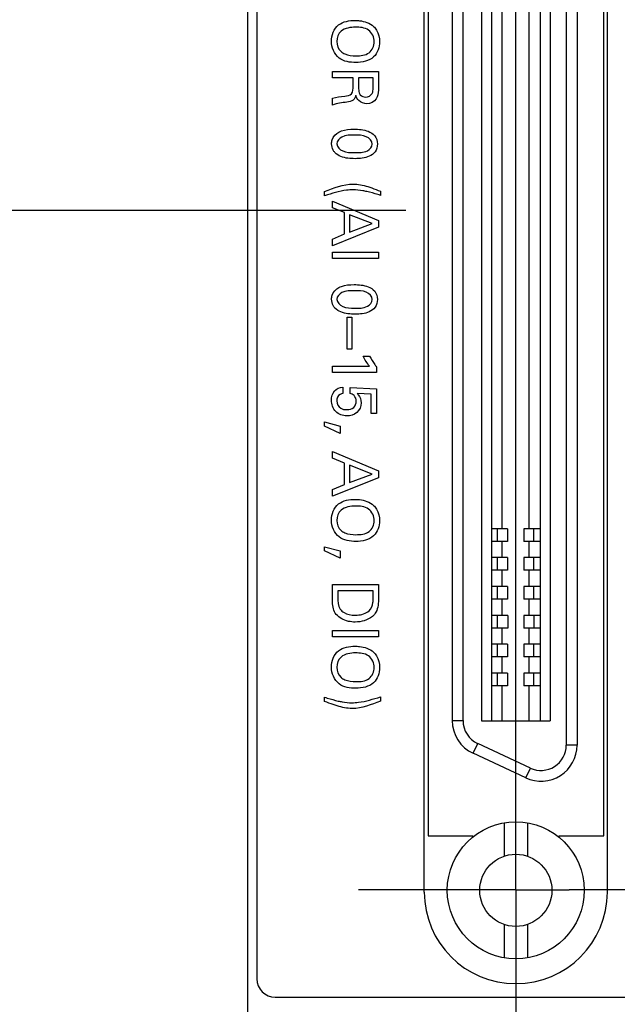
# Model space of a CAD drawing. Header units: inches. Extents: x 0.2 to 16.8, y 0.1 to 10.8.
# Tile 3 of 27: x 2.5 to 3.1, y 4.5 to 5.6. Entities that reach past the tile are written whole.
import ezdxf

# ---------------------------------------------------------------- set-up
doc = ezdxf.new("R2010")
doc.units = ezdxf.units.IN
doc.header["$LTSCALE"] = 0.935
doc.header["$MEASUREMENT"] = 0
doc.linetypes.add('CENTER', pattern=[0.6, 0.375, -0.075, 0.075, -0.075])
doc.layers.get('0').update_dxf_attribs({"linetype": 'CONTINUOUS'})
doc.layers.add('02___PRT_ALL_AXES', color=7, linetype='CONTINUOUS')
doc.layers.add('DIMENSIONS', color=7, linetype='CONTINUOUS')
doc.styles.get("Standard").update_dxf_attribs({"font": 'txt', "width": 0.8})
doc.dimstyles.new('DIMSTYLE_1', dxfattribs={"dimtxt": 0.125, "dimasz": 0.18, "dimexe": 0.125, "dimexo": 0.0625, "dimgap": 0.0625, "dimtad": 0, "dimtih": 1, "dimtoh": 1, "dimzin": 4, "dimdsep": 46, "dimtxsty": 'STANDARD', "dimblk": '_FILLED', "dimblk1": '_FILLED', "dimblk2": '_FILLED', "dimcen": 0.09, "dimadec": 0, "dimazin": 0, "dimtp": 0.001, "dimtm": 0.001, "dimtfac": 1, "dimtofl": 0, "dimtmove": 0, "dimatfit": 3, "dimldrblk": '_FILLED', "dimfxl": 1, "dimtolj": 1, "dimtzin": 4, "dimarcsym": 0})

# ---------------------------------------------------------------- blocks, each defined once
blk = doc.blocks.new('_FILLED')
at = {"color": 0, "linetype": 'BYBLOCK'}
blk.add_solid([(0, 0), (-1, 0.1736), (-1, -0.1736)], dxfattribs=at)
blk = doc.blocks.new('*D1')
at = {"layer": 'DIMENSIONS', "color": 2, "linetype": 'CONTINUOUS'}
for p, q in [((3.0122, 4.6786), (3.0122, 9.4941)), ((3.2422, 4.6786), (3.2422, 9.4941)), ((3.0122, 9.3691), (2.6522, 9.3691)), ((3.2422, 9.3691), (3.4977, 9.3691))]:
    blk.add_line(p, q, dxfattribs=at)
at = {"layer": 'DIMENSIONS', "color": 2, "linetype": 'CONTINUOUS', "xscale": 0.18, "yscale": 0.18, "zscale": 0.18}
blk.add_blockref('_FILLED', (3.0122, 9.3691), dxfattribs=at)
at = {"layer": 'DIMENSIONS', "color": 2, "linetype": 'CONTINUOUS', "xscale": 0.18, "yscale": 0.18, "zscale": 0.18, "rotation": 180}
blk.add_blockref('_FILLED', (3.2422, 9.3691), dxfattribs=at)
at = {"layer": 'DIMENSIONS', "color": 2, "linetype": 'CONTINUOUS', "insert": (3.5602, 9.4316), "char_height": 0.125, "width": 0.925, "attachment_point": 1, "line_spacing_factor": 0.9}
blk.add_mtext('.23{\\Ftxt.shx;\\W1.000000;\\H0.125000; }[5.8]', dxfattribs=at)
blk = doc.blocks.new('*D3')
at = {"layer": 'DIMENSIONS', "color": 2, "linetype": 'CONTINUOUS'}
for p, q in [((2.892, 5.3578), (1.8141, 5.3578)), ((1.9391, 5.3578), (1.9391, 4.5446)), ((1.9391, 3.4814), (1.9391, 4.2946)), ((2.6567, 3.4814), (1.8141, 3.4814))]:
    blk.add_line(p, q, dxfattribs=at)
at = {"layer": 'DIMENSIONS', "color": 2, "linetype": 'CONTINUOUS', "xscale": 0.18, "yscale": 0.18, "zscale": 0.18}
for p, rotation in [((1.9391, 5.3578), 90), ((1.9391, 3.4814), 270)]:
    blk.add_blockref('_FILLED', p, dxfattribs=dict(at, rotation=rotation))
at = {"layer": 'DIMENSIONS', "color": 2, "linetype": 'CONTINUOUS', "insert": (1.9391, 4.4821), "char_height": 0.125, "width": 1.125, "attachment_point": 2, "line_spacing_factor": 0.9}
blk.add_mtext('1.88{\\Ftxt.shx;\\W1.000000;\\H0.125000; }[47.7]', dxfattribs=at)
blk = doc.blocks.new('*D4')
at = {"layer": 'DIMENSIONS', "color": 2, "linetype": 'CONTINUOUS'}
for p, q in [((2.8011, 8.4971), (1.8141, 8.4971)), ((1.9391, 8.4971), (1.9391, 7.0525)), ((1.9391, 5.3578), (1.9391, 6.8025)), ((2.892, 5.3578), (1.8141, 5.3578))]:
    blk.add_line(p, q, dxfattribs=at)
at = {"layer": 'DIMENSIONS', "color": 2, "linetype": 'CONTINUOUS', "xscale": 0.18, "yscale": 0.18, "zscale": 0.18}
for p, rotation in [((1.9391, 8.4971), 90), ((1.9391, 5.3578), 270)]:
    blk.add_blockref('_FILLED', p, dxfattribs=dict(at, rotation=rotation))
at = {"layer": 'DIMENSIONS', "color": 2, "linetype": 'CONTINUOUS', "insert": (1.9391, 6.99), "char_height": 0.125, "width": 1.125, "attachment_point": 2, "line_spacing_factor": 0.9}
blk.add_mtext('3.14{\\Ftxt.shx;\\W1.000000;\\H0.125000; }[79.7]', dxfattribs=at)

msp = doc.modelspace()

# ---------------------------------------------------------------- linework, layer by layer
at = {"color": 7, "linetype": 'CONTINUOUS'}
for p, q in [((2.7192, 3.4814), (2.7192, 8.6191)), ((2.7292, 8.5891), (2.7292, 4.5191)), ((2.912, 4.6138), (2.912, 6.0988)), ((3.112, 4.6138), (3.112, 6.0988)), ((3.0671, 5.9415), (3.0671, 4.7742)), ((3.0789, 5.9415), (3.0789, 4.7742)), ((2.9427, 4.801), (2.9427, 5.9147)), ((2.9545, 4.801), (2.9545, 5.9147)), ((2.9746, 5.9149), (2.9746, 4.8007)), ((2.9854, 5.9149), (2.9854, 4.8007)), ((3.0385, 5.9149), (3.0385, 4.8007)), ((3.0494, 5.9149), (3.0494, 4.8007)), ((2.9972, 5.0104), (2.9972, 5.7053)), ((3.0267, 5.0104), (3.0267, 5.7053)), ((3.003, 5.0104), (2.9854, 5.0104)), ((2.9919, 4.9966), (2.9919, 5.0104)), ((3.003, 5.0104), (3.003, 4.9966)), ((3.0385, 5.0104), (3.0207, 5.0104)), ((3.0207, 5.0104), (3.0207, 4.9966)), ((3.0318, 4.9966), (3.0318, 5.0104)), ((3.003, 4.9966), (2.9854, 4.9966)), ((2.9972, 4.9789), (2.9972, 4.9966)), ((3.0385, 4.9966), (3.0207, 4.9966)), ((3.0267, 4.9789), (3.0267, 4.9966)), ((3.003, 4.9789), (2.9854, 4.9789)), ((2.9919, 4.9651), (2.9919, 4.9789)), ((3.003, 4.9789), (3.003, 4.9651)), ((3.0385, 4.9789), (3.0207, 4.9789)), ((3.0207, 4.9789), (3.0207, 4.9651)), ((3.0318, 4.9651), (3.0318, 4.9789)), ((3.003, 4.9651), (2.9854, 4.9651)), ((2.9972, 4.9474), (2.9972, 4.9651)), ((3.0385, 4.9651), (3.0207, 4.9651)), ((3.0267, 4.9474), (3.0267, 4.9651)), ((3.003, 4.9474), (2.9854, 4.9474)), ((2.9919, 4.9336), (2.9919, 4.9474)), ((3.003, 4.9474), (3.003, 4.9336)), ((3.0385, 4.9474), (3.0207, 4.9474)), ((3.0207, 4.9474), (3.0207, 4.9336)), ((3.0318, 4.9336), (3.0318, 4.9474)), ((3.003, 4.9336), (2.9854, 4.9336)), ((2.9972, 4.9159), (2.9972, 4.9336)), ((3.0385, 4.9336), (3.0207, 4.9336)), ((3.0267, 4.9159), (3.0267, 4.9336)), ((3.0032, 4.9159), (2.9854, 4.9159)), ((2.9921, 4.9021), (2.9921, 4.9159)), ((3.0032, 4.9159), (3.0032, 4.9021)), ((3.0385, 4.9159), (3.0209, 4.9159)), ((3.0209, 4.9159), (3.0209, 4.9021)), ((3.032, 4.9021), (3.032, 4.9159)), ((3.0032, 4.9021), (2.9854, 4.9021)), ((2.9972, 4.8844), (2.9972, 4.9021)), ((3.0385, 4.9021), (3.0209, 4.9021)), ((3.0267, 4.8844), (3.0267, 4.9021)), ((3.003, 4.8844), (2.9854, 4.8844)), ((2.9919, 4.8706), (2.9919, 4.8844)), ((3.003, 4.8844), (3.003, 4.8706)), ((3.0385, 4.8844), (3.0207, 4.8844)), ((3.0207, 4.8844), (3.0207, 4.8706)), ((3.0318, 4.8706), (3.0318, 4.8844)), ((3.003, 4.8706), (2.9854, 4.8706)), ((2.9972, 4.8529), (2.9972, 4.8706)), ((3.0385, 4.8706), (3.0207, 4.8706)), ((3.0267, 4.8529), (3.0267, 4.8706)), ((3.003, 4.8529), (2.9854, 4.8529)), ((2.9919, 4.8391), (2.9919, 4.8529)), ((3.003, 4.8529), (3.003, 4.8391)), ((3.0385, 4.8529), (3.0207, 4.8529)), ((3.0207, 4.8529), (3.0207, 4.8391)), ((3.0318, 4.8391), (3.0318, 4.8529)), ((3.003, 4.8391), (2.9854, 4.8391)), ((2.9972, 4.8007), (2.9972, 4.8391)), ((3.0385, 4.8391), (3.0207, 4.8391)), ((3.0267, 4.8007), (3.0267, 4.8391)), ((2.9427, 4.801), (2.9545, 4.801)), ((2.9746, 4.8007), (3.0494, 4.8007)), ((2.9654, 4.7653), (2.9704, 4.776)), ((3.0279, 4.7492), (2.9704, 4.776)), ((3.0789, 4.7742), (3.0671, 4.7742)), ((3.0229, 4.7385), (2.9654, 4.7653)), ((3.0229, 4.7385), (3.0279, 4.7492)), ((2.9992, 4.6894), (2.9992, 4.6529)), ((3.0247, 4.6894), (3.0247, 4.6529)), ((2.9992, 4.5785), (2.9992, 4.542)), ((3.0247, 4.5785), (3.0247, 4.542)), ((2.7492, 4.4991), (3.4772, 4.4991))]:
    msp.add_line(p, q, dxfattribs=at)
at = {"color": 40, "linetype": 'CONTINUOUS'}
for p, q in [((2.8118, 5.5095), (2.862, 5.5095)), ((2.8118, 5.5026), (2.8118, 5.5095)), ((2.862, 5.5095), (2.862, 5.4915)), ((2.8344, 5.5026), (2.8118, 5.5026)), ((2.8344, 5.4938), (2.8344, 5.5026)), ((2.8561, 5.5027), (2.8403, 5.5027)), ((2.8403, 5.5027), (2.8403, 5.4917)), ((2.8561, 5.4917), (2.8561, 5.5027)), ((2.8118, 5.4731), (2.8118, 5.4805)), ((2.8032, 5.374), (2.8032, 5.3785)), ((2.8641, 5.379), (2.8641, 5.3744)), ((2.8118, 5.3681), (2.862, 5.347)), ((2.8118, 5.361), (2.8118, 5.3681)), ((2.8248, 5.3556), (2.8118, 5.361)), ((2.8248, 5.3323), (2.8248, 5.3556)), ((2.8551, 5.3436), (2.8305, 5.3533)), ((2.8305, 5.3533), (2.8305, 5.3344)), ((2.8305, 5.3344), (2.8551, 5.3436)), ((2.862, 5.347), (2.862, 5.3396)), ((2.862, 5.3396), (2.8118, 5.3193)), ((2.8118, 5.3268), (2.8248, 5.3323)), ((2.8118, 5.3193), (2.8118, 5.3268)), ((2.8118, 5.3125), (2.862, 5.3125)), ((2.8118, 5.3055), (2.8118, 5.3125)), ((2.862, 5.3125), (2.862, 5.3055)), ((2.862, 5.3055), (2.8118, 5.3055)), ((2.8278, 5.2414), (2.8328, 5.2414)), ((2.8278, 5.2066), (2.8278, 5.2414)), ((2.8328, 5.2414), (2.8328, 5.2066)), ((2.8328, 5.2066), (2.8278, 5.2066)), ((2.8453, 5.199), (2.8523, 5.199)), ((2.8118, 5.1878), (2.8523, 5.1878)), ((2.8118, 5.1812), (2.8118, 5.1878)), ((2.8599, 5.1874), (2.8599, 5.1812)), ((2.8599, 5.1812), (2.8118, 5.1812)), ((2.8232, 5.1652), (2.8232, 5.158)), ((2.8312, 5.1646), (2.8599, 5.1633)), ((2.8312, 5.1583), (2.8312, 5.1646)), ((2.8599, 5.1633), (2.8599, 5.1363)), ((2.8542, 5.1574), (2.8387, 5.1583)), ((2.8542, 5.1363), (2.8542, 5.1574)), ((2.8599, 5.1363), (2.8542, 5.1363)), ((2.803, 5.1271), (2.8201, 5.1226)), ((2.803, 5.1224), (2.803, 5.1271)), ((2.8201, 5.1146), (2.803, 5.1224)), ((2.8201, 5.1226), (2.8201, 5.1146)), ((2.8118, 5.0947), (2.862, 5.0736)), ((2.8118, 5.0876), (2.8118, 5.0947)), ((2.8248, 5.0822), (2.8118, 5.0876)), ((2.8248, 5.0589), (2.8248, 5.0822)), ((2.8551, 5.0702), (2.8305, 5.0799)), ((2.8305, 5.0799), (2.8305, 5.0609)), ((2.862, 5.0662), (2.8118, 5.0459)), ((2.8305, 5.0609), (2.8551, 5.0702)), ((2.862, 5.0736), (2.862, 5.0662)), ((2.8118, 5.0534), (2.8248, 5.0589)), ((2.8118, 5.0459), (2.8118, 5.0534)), ((2.803, 4.9909), (2.8201, 4.9865)), ((2.803, 4.9862), (2.803, 4.9909)), ((2.8201, 4.9784), (2.803, 4.9862)), ((2.8201, 4.9865), (2.8201, 4.9784)), ((2.8118, 4.9496), (2.862, 4.9496)), ((2.8118, 4.9355), (2.8118, 4.9496)), ((2.862, 4.9496), (2.862, 4.9351)), ((2.8562, 4.9426), (2.8175, 4.9426)), ((2.8175, 4.9426), (2.8175, 4.9358)), ((2.8562, 4.9343), (2.8562, 4.9426)), ((2.8118, 4.8994), (2.862, 4.8994)), ((2.8118, 4.8925), (2.8118, 4.8994)), ((2.862, 4.8925), (2.8118, 4.8925)), ((2.862, 4.8994), (2.862, 4.8925)), ((2.8641, 4.8269), (2.8641, 4.8224)), ((2.8032, 4.8219), (2.8032, 4.8265))]:
    msp.add_line(p, q, dxfattribs=at)
at = {"color": 7, "linetype": 'CONTINUOUS'}
for radius in [0.0748, 0.0394]:
    msp.add_circle((3.012, 4.6157), radius, dxfattribs=at)
for centre, radius, start, end in [((2.982, 4.801), 0.0394, 180, 245), ((2.982, 4.801), 0.0276, 180, 245), ((3.0395, 4.7742), 0.0394, 245, 360), ((3.0395, 4.7742), 0.0276, 245, 360), ((3.012, 4.6138), 0.1, 180, 360), ((2.7492, 4.5191), 0.02, 180, 270)]:
    msp.add_arc(centre, radius, start, end, dxfattribs=at)
at = {"color": 40, "linetype": 'CONTINUOUS'}
for points, knots in [([(2.8106, 5.5427), (2.8106, 5.5491), (2.8161, 5.5634), (2.8303, 5.5654), (2.8365, 5.5654)], [0, 0, 0, 0, 0.507883, 1, 1, 1, 1]), ([(2.8365, 5.5654), (2.8381, 5.5654), (2.8451, 5.5651), (2.8525, 5.5626), (2.8566, 5.5589)], [0, 0, 0, 0, 0.221494, 1, 1, 1, 1]), ([(2.8574, 5.5421), (2.8574, 5.5468), (2.8524, 5.5573), (2.8418, 5.5581), (2.8369, 5.5581)], [0, 0, 0, 0, 0.496521, 1, 1, 1, 1]), ([(2.8566, 5.5589), (2.8579, 5.5577), (2.8618, 5.5529), (2.8633, 5.5465), (2.8633, 5.5421)], [0, 0, 0, 0, 0.293013, 1, 1, 1, 1]), ([(2.8374, 5.5195), (2.831, 5.5195), (2.8166, 5.5215), (2.8106, 5.536), (2.8106, 5.5427)], [0, 0, 0, 0, 0.485911, 1, 1, 1, 1]), ([(2.8374, 5.5268), (2.8423, 5.5268), (2.8528, 5.5275), (2.8574, 5.5377), (2.8574, 5.5421)], [0, 0, 0, 0, 0.525915, 1, 1, 1, 1]), ([(2.8633, 5.5421), (2.8633, 5.5362), (2.8585, 5.5222), (2.8441, 5.5195), (2.8374, 5.5195)], [0, 0, 0, 0, 0.467421, 1, 1, 1, 1]), ([(2.8211, 5.5314), (2.8223, 5.5303), (2.8274, 5.5275), (2.8333, 5.5268), (2.8374, 5.5268)], [0, 0, 0, 0, 0.282159, 1, 1, 1, 1]), ([(2.8251, 5.4828), (2.8277, 5.4831), (2.8342, 5.4842), (2.8344, 5.491), (2.8344, 5.4938)], [0, 0, 0, 0, 0.479665, 1, 1, 1, 1]), ([(2.8372, 5.4839), (2.8367, 5.4819), (2.8347, 5.4774), (2.8299, 5.4765), (2.8276, 5.4762)], [0, 0, 0, 0, 0.463577, 1, 1, 1, 1]), ([(2.8403, 5.4917), (2.8403, 5.4914), (2.8404, 5.4891), (2.8405, 5.4867), (2.8415, 5.4851)], [0, 0, 0, 0, 0.162324, 1, 1, 1, 1]), ([(2.8415, 5.4851), (2.8416, 5.4848), (2.8431, 5.4827), (2.8459, 5.4817), (2.848, 5.4817)], [0, 0, 0, 0, 0.15407, 1, 1, 1, 1]), ([(2.848, 5.4817), (2.8507, 5.4817), (2.8561, 5.4845), (2.8561, 5.4897), (2.8561, 5.4917)], [0, 0, 0, 0, 0.570875, 1, 1, 1, 1]), ([(2.862, 5.4915), (2.862, 5.4907), (2.8619, 5.4868), (2.8613, 5.4826), (2.8596, 5.48)], [0, 0, 0, 0, 0.199973, 1, 1, 1, 1]), ([(2.8108, 5.4308), (2.8108, 5.4322), (2.8115, 5.4375), (2.8155, 5.442), (2.8188, 5.4436)], [0, 0, 0, 0, 0.284804, 1, 1, 1, 1]), ([(2.8356, 5.4401), (2.8311, 5.4401), (2.8231, 5.4407), (2.8166, 5.4338), (2.8166, 5.4307)], [0, 0, 0, 0, 0.596571, 1, 1, 1, 1]), ([(2.8188, 5.4436), (2.8197, 5.4441), (2.8249, 5.4463), (2.8306, 5.4467), (2.8353, 5.4467)], [0, 0, 0, 0, 0.174867, 1, 1, 1, 1]), ([(2.8353, 5.4467), (2.8405, 5.4467), (2.8487, 5.4461), (2.8589, 5.4402), (2.8609, 5.4338), (2.8609, 5.4306)], [0, 0, 0, 0, 0.464376, 0.719486, 1, 1, 1, 1]), ([(2.8553, 5.4305), (2.8553, 5.434), (2.8479, 5.4407), (2.84, 5.4401), (2.8356, 5.4401)], [0, 0, 0, 0, 0.43919, 1, 1, 1, 1]), ([(2.8145, 5.4212), (2.8137, 5.422), (2.8117, 5.4248), (2.8108, 5.4284), (2.8108, 5.4308)], [0, 0, 0, 0, 0.312524, 1, 1, 1, 1]), ([(2.8166, 5.4307), (2.8166, 5.4273), (2.8237, 5.4208), (2.8314, 5.4212), (2.8358, 5.4212)], [0, 0, 0, 0, 0.436549, 1, 1, 1, 1]), ([(2.8358, 5.4212), (2.8405, 5.4212), (2.8487, 5.4204), (2.8553, 5.4275), (2.8553, 5.4305)], [0, 0, 0, 0, 0.607922, 1, 1, 1, 1]), ([(2.8609, 5.4306), (2.8609, 5.4276), (2.8593, 5.4216), (2.8499, 5.4151), (2.8417, 5.4145), (2.8364, 5.4145)], [0, 0, 0, 0, 0.273488, 0.516242, 1, 1, 1, 1]), ([(2.8364, 5.4145), (2.8338, 5.4145), (2.8262, 5.4147), (2.818, 5.4174), (2.8145, 5.4212)], [0, 0, 0, 0, 0.330125, 1, 1, 1, 1]), ([(2.8343, 5.3805), (2.8319, 5.3805), (2.8213, 5.3798), (2.8111, 5.3764), (2.8032, 5.374)], [0, 0, 0, 0, 0.225496, 1, 1, 1, 1]), ([(2.8493, 5.3785), (2.8478, 5.3789), (2.8429, 5.3799), (2.8378, 5.3805), (2.8343, 5.3805)], [0, 0, 0, 0, 0.298985, 1, 1, 1, 1]), ([(2.8641, 5.3744), (2.8631, 5.3747), (2.8583, 5.3763), (2.8533, 5.3777), (2.8493, 5.3785)], [0, 0, 0, 0, 0.192918, 1, 1, 1, 1]), ([(2.8504, 5.384), (2.8518, 5.3835), (2.8564, 5.382), (2.861, 5.3802), (2.8641, 5.379)], [0, 0, 0, 0, 0.315381, 1, 1, 1, 1]), ([(2.8108, 5.261), (2.8108, 5.2624), (2.8115, 5.2677), (2.8155, 5.2722), (2.8188, 5.2738)], [0, 0, 0, 0, 0.284741, 1, 1, 1, 1]), ([(2.8356, 5.2703), (2.8311, 5.2703), (2.8231, 5.2709), (2.8166, 5.264), (2.8166, 5.2609)], [0, 0, 0, 0, 0.596546, 1, 1, 1, 1]), ([(2.8188, 5.2738), (2.8197, 5.2743), (2.8249, 5.2765), (2.8306, 5.277), (2.8353, 5.277)], [0, 0, 0, 0, 0.174746, 1, 1, 1, 1]), ([(2.8353, 5.277), (2.8405, 5.277), (2.8487, 5.2763), (2.8589, 5.2704), (2.8609, 5.264), (2.8609, 5.2608)], [0, 0, 0, 0, 0.464384, 0.719499, 1, 1, 1, 1]), ([(2.8553, 5.2608), (2.8553, 5.2642), (2.8479, 5.2709), (2.84, 5.2703), (2.8356, 5.2703)], [0, 0, 0, 0, 0.43918, 1, 1, 1, 1]), ([(2.8145, 5.2514), (2.8137, 5.2522), (2.8117, 5.255), (2.8108, 5.2586), (2.8108, 5.261)], [0, 0, 0, 0, 0.312428, 1, 1, 1, 1]), ([(2.8166, 5.2609), (2.8166, 5.2576), (2.8237, 5.251), (2.8314, 5.2514), (2.8358, 5.2514)], [0, 0, 0, 0, 0.43664, 1, 1, 1, 1]), ([(2.8358, 5.2514), (2.8405, 5.2514), (2.8487, 5.2506), (2.8553, 5.2577), (2.8553, 5.2608)], [0, 0, 0, 0, 0.607792, 1, 1, 1, 1]), ([(2.8609, 5.2608), (2.8609, 5.2578), (2.8593, 5.2519), (2.8499, 5.2453), (2.8417, 5.2447), (2.8364, 5.2447)], [0, 0, 0, 0, 0.273488, 0.516242, 1, 1, 1, 1]), ([(2.8364, 5.2447), (2.8338, 5.2447), (2.8262, 5.245), (2.818, 5.2476), (2.8145, 5.2514)], [0, 0, 0, 0, 0.330111, 1, 1, 1, 1]), ([(2.8523, 5.199), (2.854, 5.1958), (2.8564, 5.1918), (2.8592, 5.1881), (2.8599, 5.1874)], [0, 0, 0, 0, 0.787411, 1, 1, 1, 1]), ([(2.8107, 5.1509), (2.8107, 5.1544), (2.8124, 5.1619), (2.8198, 5.1651), (2.8232, 5.1652)], [0, 0, 0, 0, 0.503258, 1, 1, 1, 1]), ([(2.8273, 5.1337), (2.823, 5.1337), (2.8137, 5.137), (2.8107, 5.1464), (2.8107, 5.1509)], [0, 0, 0, 0, 0.487272, 1, 1, 1, 1]), ([(2.8232, 5.158), (2.8221, 5.158), (2.8182, 5.1571), (2.8164, 5.1527), (2.8164, 5.15)], [0, 0, 0, 0, 0.285039, 1, 1, 1, 1]), ([(2.8164, 5.15), (2.8164, 5.147), (2.8195, 5.1413), (2.8251, 5.1405), (2.8274, 5.1405)], [0, 0, 0, 0, 0.567445, 1, 1, 1, 1]), ([(2.8274, 5.1405), (2.8301, 5.1405), (2.8357, 5.1417), (2.8378, 5.1472), (2.8378, 5.1496)], [0, 0, 0, 0, 0.527973, 1, 1, 1, 1]), ([(2.8387, 5.1583), (2.8391, 5.1578), (2.8417, 5.1551), (2.8431, 5.1512), (2.8431, 5.1481)], [0, 0, 0, 0, 0.171979, 1, 1, 1, 1]), ([(2.8431, 5.1481), (2.8431, 5.1442), (2.8396, 5.1358), (2.8311, 5.1337), (2.8273, 5.1337)], [0, 0, 0, 0, 0.505528, 1, 1, 1, 1]), ([(2.8106, 5.0198), (2.8106, 5.0263), (2.8161, 5.0405), (2.8303, 5.0425), (2.8365, 5.0425)], [0, 0, 0, 0, 0.507738, 1, 1, 1, 1]), ([(2.8365, 5.0425), (2.8381, 5.0425), (2.8451, 5.0422), (2.8525, 5.0398), (2.8566, 5.036)], [0, 0, 0, 0, 0.221547, 1, 1, 1, 1]), ([(2.8574, 5.0192), (2.8574, 5.024), (2.8524, 5.0345), (2.8418, 5.0352), (2.8369, 5.0352)], [0, 0, 0, 0, 0.496431, 1, 1, 1, 1]), ([(2.8566, 5.036), (2.8579, 5.0348), (2.8618, 5.03), (2.8633, 5.0236), (2.8633, 5.0193)], [0, 0, 0, 0, 0.292809, 1, 1, 1, 1]), ([(2.8374, 4.9966), (2.831, 4.9966), (2.8166, 4.9987), (2.8106, 5.0131), (2.8106, 5.0198)], [0, 0, 0, 0, 0.485903, 1, 1, 1, 1]), ([(2.8633, 5.0193), (2.8633, 5.0134), (2.8585, 4.9994), (2.8441, 4.9966), (2.8374, 4.9966)], [0, 0, 0, 0, 0.467269, 1, 1, 1, 1]), ([(2.8374, 5.004), (2.8423, 5.004), (2.8528, 5.0046), (2.8574, 5.0148), (2.8574, 5.0192)], [0, 0, 0, 0, 0.525823, 1, 1, 1, 1]), ([(2.8211, 5.0085), (2.8223, 5.0075), (2.8274, 5.0047), (2.8333, 5.004), (2.8374, 5.004)], [0, 0, 0, 0, 0.282171, 1, 1, 1, 1]), ([(2.8159, 4.917), (2.8129, 4.9205), (2.8117, 4.9274), (2.8118, 4.9337), (2.8118, 4.9355)], [0, 0, 0, 0, 0.722052, 1, 1, 1, 1]), ([(2.8518, 4.9209), (2.8543, 4.9232), (2.8561, 4.9282), (2.8562, 4.9329), (2.8562, 4.9343)], [0, 0, 0, 0, 0.70424, 1, 1, 1, 1]), ([(2.862, 4.9351), (2.862, 4.9298), (2.8618, 4.9219), (2.8569, 4.9161), (2.8554, 4.9148)], [0, 0, 0, 0, 0.728989, 1, 1, 1, 1]), ([(2.8365, 4.9086), (2.834, 4.9086), (2.8265, 4.9093), (2.8191, 4.913), (2.8159, 4.917)], [0, 0, 0, 0, 0.326768, 1, 1, 1, 1]), ([(2.8203, 4.9227), (2.8214, 4.9212), (2.8259, 4.9171), (2.8321, 4.9161), (2.8362, 4.9161)], [0, 0, 0, 0, 0.313225, 1, 1, 1, 1]), ([(2.8362, 4.9161), (2.837, 4.9161), (2.8425, 4.9163), (2.8484, 4.9178), (2.8518, 4.9209)], [0, 0, 0, 0, 0.151885, 1, 1, 1, 1]), ([(2.8106, 4.8595), (2.8106, 4.866), (2.8161, 4.8802), (2.8303, 4.8822), (2.8365, 4.8822)], [0, 0, 0, 0, 0.507876, 1, 1, 1, 1]), ([(2.8365, 4.8822), (2.8381, 4.8822), (2.8451, 4.8819), (2.8525, 4.8794), (2.8566, 4.8757)], [0, 0, 0, 0, 0.221505, 1, 1, 1, 1]), ([(2.8574, 4.8589), (2.8574, 4.8636), (2.8524, 4.8741), (2.8418, 4.8749), (2.8369, 4.8749)], [0, 0, 0, 0, 0.496521, 1, 1, 1, 1]), ([(2.8566, 4.8757), (2.8579, 4.8745), (2.8618, 4.8697), (2.8633, 4.8633), (2.8633, 4.8589)], [0, 0, 0, 0, 0.292809, 1, 1, 1, 1]), ([(2.8374, 4.8363), (2.831, 4.8363), (2.8166, 4.8383), (2.8106, 4.8528), (2.8106, 4.8595)], [0, 0, 0, 0, 0.485903, 1, 1, 1, 1]), ([(2.8633, 4.8589), (2.8633, 4.853), (2.8585, 4.839), (2.8441, 4.8363), (2.8374, 4.8363)], [0, 0, 0, 0, 0.467278, 1, 1, 1, 1]), ([(2.8211, 4.8482), (2.8223, 4.8471), (2.8274, 4.8443), (2.8333, 4.8436), (2.8374, 4.8436)], [0, 0, 0, 0, 0.282171, 1, 1, 1, 1]), ([(2.8374, 4.8436), (2.8423, 4.8436), (2.8528, 4.8443), (2.8574, 4.8545), (2.8574, 4.8589)], [0, 0, 0, 0, 0.525843, 1, 1, 1, 1]), ([(2.833, 4.8205), (2.8354, 4.8205), (2.846, 4.8212), (2.8562, 4.8246), (2.8641, 4.8269)], [0, 0, 0, 0, 0.224703, 1, 1, 1, 1]), ([(2.8032, 4.8265), (2.8042, 4.8262), (2.8091, 4.8247), (2.814, 4.8233), (2.818, 4.8224)], [0, 0, 0, 0, 0.194556, 1, 1, 1, 1]), ([(2.817, 4.817), (2.8155, 4.8175), (2.8109, 4.819), (2.8063, 4.8207), (2.8032, 4.8219)], [0, 0, 0, 0, 0.314403, 1, 1, 1, 1]), ([(2.818, 4.8224), (2.8195, 4.8221), (2.8244, 4.821), (2.8295, 4.8205), (2.833, 4.8205)], [0, 0, 0, 0, 0.297436, 1, 1, 1, 1])]:
    msp.add_open_spline(points, degree=3, knots=knots, dxfattribs=at)
for points in [[(2.8369, 5.5581), (2.8315, 5.5581), (2.8254, 5.557), (2.8211, 5.5536)], [(2.8211, 5.5536), (2.818, 5.5511), (2.8165, 5.5465), (2.8165, 5.5425)], [(2.8165, 5.5425), (2.8165, 5.5385), (2.818, 5.5339), (2.8211, 5.5314)], [(2.8118, 5.4805), (2.816, 5.482), (2.8206, 5.4822), (2.8251, 5.4828)], [(2.8405, 5.478), (2.8389, 5.4795), (2.8378, 5.4817), (2.8372, 5.4839)], [(2.8276, 5.4762), (2.8222, 5.4756), (2.8168, 5.4749), (2.8118, 5.4731)], [(2.8494, 5.4744), (2.8462, 5.4744), (2.8428, 5.4757), (2.8405, 5.478)], [(2.8596, 5.48), (2.8575, 5.4767), (2.8533, 5.4744), (2.8494, 5.4744)], [(2.8032, 5.3785), (2.8131, 5.3826), (2.8235, 5.3868), (2.8342, 5.3868)], [(2.8342, 5.3868), (2.8396, 5.3868), (2.8451, 5.3855), (2.8504, 5.384)], [(2.8523, 5.1878), (2.8495, 5.1912), (2.8472, 5.1951), (2.8453, 5.199)], [(2.8353, 5.156), (2.8342, 5.1571), (2.8327, 5.1578), (2.8312, 5.1583)], [(2.8378, 5.1496), (2.8378, 5.1519), (2.8369, 5.1544), (2.8353, 5.156)], [(2.8369, 5.0352), (2.8315, 5.0352), (2.8254, 5.0342), (2.8211, 5.0308)], [(2.8211, 5.0308), (2.818, 5.0282), (2.8165, 5.0237), (2.8165, 5.0196)], [(2.8165, 5.0196), (2.8165, 5.0156), (2.818, 5.0111), (2.8211, 5.0085)], [(2.8175, 4.9358), (2.8175, 4.9313), (2.8176, 4.9263), (2.8203, 4.9227)], [(2.8554, 4.9148), (2.8504, 4.9105), (2.8431, 4.9086), (2.8365, 4.9086)], [(2.8211, 4.8704), (2.818, 4.8679), (2.8165, 4.8633), (2.8165, 4.8593)], [(2.8369, 4.8749), (2.8315, 4.8749), (2.8254, 4.8739), (2.8211, 4.8704)], [(2.8165, 4.8593), (2.8165, 4.8553), (2.818, 4.8508), (2.8211, 4.8482)], [(2.8332, 4.8142), (2.8277, 4.8142), (2.8222, 4.8154), (2.817, 4.817)], [(2.8641, 4.8224), (2.8542, 4.8184), (2.8438, 4.8142), (2.8332, 4.8142)]]:
    msp.add_open_spline(points, degree=3, dxfattribs=at)
at = {"layer": '02___PRT_ALL_AXES', "color": 7, "linetype": 'CONTINUOUS'}
for p, q in [((2.9162, 6.0411), (2.9162, 4.6751)), ((3.1082, 4.6751), (3.1082, 6.0411)), ((2.9162, 4.6751), (2.9652, 4.6751)), ((2.9652, 4.6751), (2.9652, 4.674)), ((3.0592, 4.6751), (3.1082, 4.6751)), ((3.0592, 4.6737), (3.0592, 4.6751))]:
    msp.add_line(p, q, dxfattribs=at)
at = {"layer": '02___PRT_ALL_AXES', "color": 7, "linetype": 'CENTER'}
for p, q in [((3.0122, 4.6161), (3.0122, 4.7881)), ((3.0122, 4.6161), (2.8402, 4.6161)), ((3.0122, 4.6161), (3.0702, 4.6161)), ((3.0122, 4.6161), (3.0122, 4.4441)), ((3.2422, 4.6161), (3.0702, 4.6161))]:
    msp.add_line(p, q, dxfattribs=at)

# ---------------------------------------------------------------- dimensions: what is measured, and where the dimension line sits
at = {"layer": 'DIMENSIONS', "color": 2, "linetype": 'CONTINUOUS'}
dim = msp.add_linear_dim(base=(3.2422, 9.3691), p1=(3.0122, 4.6161), p2=(3.2422, 4.6161), dimstyle='DIMSTYLE_1', dxfattribs=at)
dim.commit()
dim.dimension.update_dxf_attribs({"geometry": '*D1', "text_midpoint": (4.0227, 9.3691), "dimtype": 160})
for p1, angle, picture, middle in [((2.8636, 8.4971), 270, '*D4', (1.9391, 6.9275)), ((2.7192, 3.4814), 90, '*D3', (1.9391, 4.4196))]:
    dim = msp.add_linear_dim(base=(1.9391, 5.3578), p1=p1, p2=(2.9545, 5.3578), angle=angle, dimstyle='DIMSTYLE_1', dxfattribs=at)
    dim.commit()
    dim.dimension.update_dxf_attribs({"geometry": picture, "text_midpoint": middle, "dimtype": 160})

doc.saveas('drawing.dxf')
